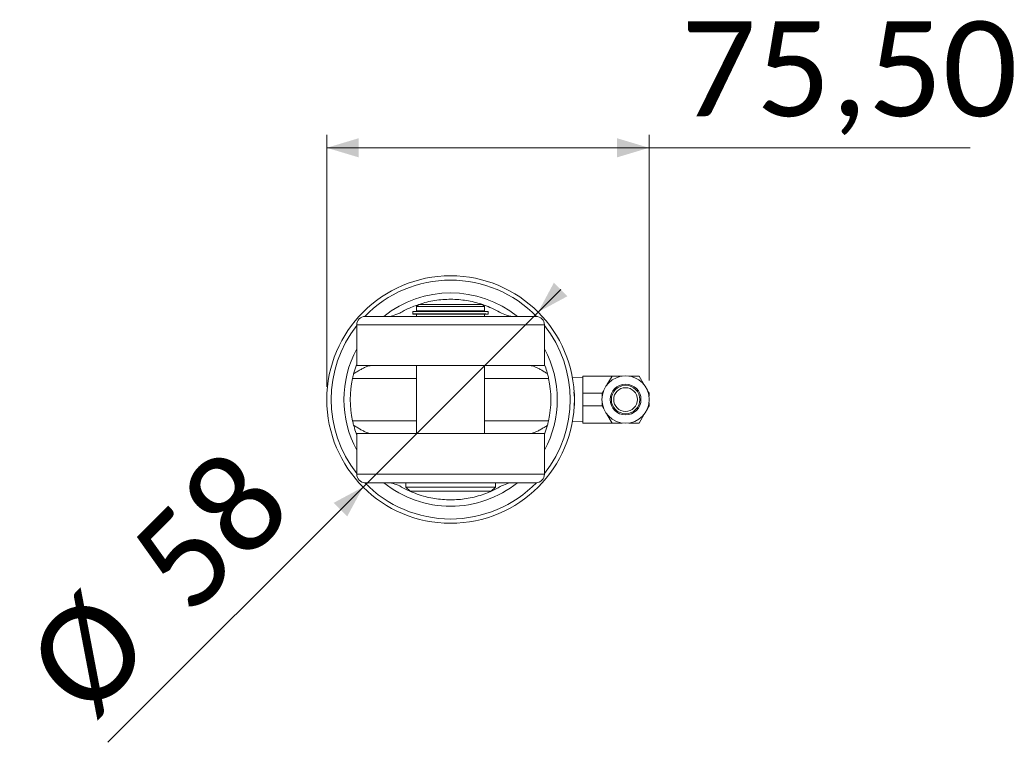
# Model space of a CAD drawing. Header units: millimetres. Extents: x 30 to 2493, y 30 to 1752.
# Tile 6 of 8: x 1488 to 1718, y 649 to 818. Entities that reach past the tile are written whole.
import ezdxf

# ---------------------------------------------------------------- set-up
doc = ezdxf.new("R2010")
doc.units = ezdxf.units.MM
doc.header["$LTSCALE"] = 3
doc.linetypes.add('SLD-Solido', pattern=[0])
doc.styles.add('SLDTEXTSTYLE3', font='CALIBRI.TTF')
doc.styles.add('SLDTEXTSTYLE4', font='CALIBRIB.TTF')
doc.dimstyles.new('SLDDIMSTYLE1', dxfattribs={"dimtxt": 22.225, "dimasz": 7.5, "dimexe": 0, "dimexo": 0.0625, "dimgap": 5.55625, "dimtad": 1, "dimrnd": 1e-09, "dimzin": 12, "dimdsep": 46, "dimtxsty": 'SLDTEXTSTYLE4', "dimsah": 1, "dimcen": 0.09, "dimadec": 0, "dimazin": 3, "dimtfac": 1, "dimtofl": 0, "dimtmove": 0, "dimatfit": 3, "dimfxl": 0, "dimfrac": 2, "dimtolj": 1, "dimtzin": 12, "dimarcsym": 0})
doc.dimstyles.new('SLDDIMSTYLE3', dxfattribs={"dimtxt": 22.225, "dimasz": 7.5, "dimexe": 0, "dimexo": 0.0625, "dimgap": 5.55625, "dimtad": 1, "dimrnd": 1e-09, "dimzin": 12, "dimdsep": 46, "dimtxsty": 'SLDTEXTSTYLE4', "dimsah": 1, "dimcen": 0, "dimadec": 0, "dimazin": 3, "dimtfac": 1, "dimtmove": 0, "dimatfit": 3, "dimfxl": 0, "dimfrac": 2, "dimtolj": 1, "dimtzin": 12, "dimarcsym": 0})

# ---------------------------------------------------------------- blocks, each defined once
blk = doc.blocks.new('_D_6')
at = {"color": 7, "linetype": 'SLD-Solido', "lineweight": 0}
for p, q in [((1608.97, 749.8), (1614.27, 755.11)), ((1567.96, 708.79), (1608.97, 749.8)), ((1567.96, 708.79), (1508.13, 648.96))]:
    blk.add_line(p, q, dxfattribs=at)
for points in [[(1608.97, 749.8), (1615.86, 753.52), (1612.68, 756.7)], [(1567.96, 708.79), (1561.06, 705.08), (1564.24, 701.9)]]:
    blk.add_solid(points, dxfattribs=at)
at = {"color": 7, "linetype": 'SLD-Solido', "lineweight": 0, "char_height": 22.225, "attachment_point": 1, "rotation": 45, "style": 'SLDTEXTSTYLE3'}
for s, insert in [('58', (1511.8, 693.9)), ('%%c', (1487.5, 669.59))]:
    blk.add_mtext(s, dxfattribs=dict(at, insert=insert))
blk = doc.blocks.new('_D_7')
at = {"color": 7, "linetype": 'SLD-Solido', "lineweight": 0}
for p, q in [((1559.46, 732.3), (1559.46, 791.3)), ((1634.96, 733.77), (1634.96, 791.3)), ((1559.46, 788.3), (1634.96, 788.3)), ((1634.96, 788.3), (1710.21, 788.3))]:
    blk.add_line(p, q, dxfattribs=at)
for points in [[(1559.46, 788.3), (1566.96, 786.05), (1566.96, 790.55)], [(1634.96, 788.3), (1627.46, 790.55), (1627.46, 786.05)]]:
    blk.add_solid(points, dxfattribs=at)
at = {"color": 7, "linetype": 'SLD-Solido', "lineweight": 0, "insert": (1642.46, 817.93), "char_height": 22.225, "attachment_point": 1, "style": 'SLDTEXTSTYLE3'}
blk.add_mtext('75,50', dxfattribs=at)

msp = doc.modelspace()

# ---------------------------------------------------------------- linework, layer by layer
at = {"color": 7, "linetype": 'SLD-Solido', "lineweight": 15}
for p, q in [((1579.636, 749.914), (1579.636, 749.329)), ((1579.638, 749.947), (1597.29, 749.947)), ((1581.013, 751.597), (1580.513, 751.097)), ((1580.513, 751.097), (1580.513, 750.097)), ((1580.513, 751.097), (1596.413, 751.097)), ((1580.513, 750.097), (1596.413, 750.097)), ((1580.913, 750.097), (1580.913, 749.947)), ((1581.013, 751.597), (1595.913, 751.597)), ((1596.413, 751.097), (1595.913, 751.597)), ((1596.013, 749.947), (1596.013, 750.097)), ((1596.413, 750.097), (1596.413, 751.097)), ((1597.29, 749.297), (1597.29, 749.947)), ((1568.463, 748.797), (1608.463, 748.797)), ((1580.514, 749.297), (1579.638, 749.297)), ((1596.758, 749.397), (1579.646, 749.397)), ((1580.513, 749.297), (1580.513, 748.797)), ((1580.513, 749.297), (1595.934, 749.297)), ((1596.758, 749.297), (1595.934, 749.297)), ((1596.413, 748.797), (1596.413, 749.297)), ((1596.758, 749.297), (1596.758, 749.397)), ((1596.758, 749.297), (1597.29, 749.297)), ((1566.463, 746.797), (1566.463, 737.247)), ((1610.463, 746.797), (1566.463, 746.797)), ((1610.463, 737.247), (1610.463, 746.797)), ((1565.751, 735.33), (1566.426, 737.43)), ((1610.463, 737.247), (1566.463, 737.247)), ((1580.513, 737.247), (1580.513, 721.347)), ((1596.413, 721.347), (1596.413, 737.247)), ((1565.49, 734.247), (1580.513, 734.247)), ((1596.413, 734.247), (1611.436, 734.247)), ((1619.463, 734.511), (1617.006, 734.425)), ((1619.463, 730.77), (1619.463, 734.797)), ((1626.288, 734.797), (1619.463, 734.797)), ((1626.288, 734.797), (1625.094, 732.73)), ((1628.675, 734.797), (1626.288, 734.797)), ((1632.639, 734.797), (1630.252, 734.797)), ((1632.639, 734.797), (1633.832, 732.73)), ((1624.306, 731.364), (1623.963, 730.77)), ((1634.621, 731.364), (1634.963, 730.77)), ((1617.463, 730.604), (1617.265, 730.947)), ((1617.463, 730.604), (1617.463, 727.989)), ((1623.963, 730.77), (1619.463, 730.77)), ((1619.463, 727.823), (1619.463, 730.77)), ((1623.963, 730.77), (1623.963, 730.085)), ((1634.963, 730.77), (1634.963, 730.085)), ((1617.431, 727.934), (1617.463, 727.989)), ((1623.963, 727.823), (1619.463, 727.823)), ((1619.463, 723.797), (1619.463, 727.823)), ((1623.963, 728.508), (1623.963, 727.823)), ((1623.963, 727.823), (1624.306, 727.23)), ((1634.621, 727.23), (1634.963, 727.823)), ((1634.963, 728.508), (1634.963, 727.823)), ((1625.094, 725.864), (1626.288, 723.797)), ((1632.639, 723.797), (1633.832, 725.864)), ((1565.49, 724.347), (1580.513, 724.347)), ((1596.413, 724.347), (1611.436, 724.347)), ((1611.175, 723.263), (1610.502, 721.169)), ((1617.006, 724.168), (1619.463, 724.082)), ((1626.288, 723.797), (1619.463, 723.797)), ((1628.675, 723.797), (1626.288, 723.797)), ((1632.639, 723.797), (1630.252, 723.797)), ((1566.463, 721.347), (1566.463, 711.797)), ((1566.463, 721.347), (1610.463, 721.347)), ((1610.463, 711.797), (1610.463, 721.347)), ((1566.463, 711.797), (1610.463, 711.797)), ((1608.463, 709.797), (1568.463, 709.797)), ((1577.963, 709.797), (1577.963, 708.797)), ((1577.963, 708.797), (1578.963, 707.797)), ((1577.963, 708.797), (1598.963, 708.797)), ((1597.963, 707.797), (1598.963, 708.797)), ((1598.963, 708.797), (1598.963, 709.797)), ((1578.963, 707.797), (1597.963, 707.797))]:
    msp.add_line(p, q, dxfattribs=at)
for centre, radius in [((1588.463, 729.297), 29), ((1629.463, 729.297), 5.556), ((1629.463, 729.297), 3.612), ((1629.463, 729.297), 3.334), ((1629.463, 729.297), 2.778)]:
    msp.add_circle(centre, radius, dxfattribs=at)
for centre, radius, start, end in [((1588.463, 729.297), 28, 44.13463, 135.86537), ((1588.463, 729.297), 25, 51.26058, 128.73942), ((1568.463, 746.797), 2, 90, 180), ((1608.463, 746.797), 2, 0, 90), ((1588.463, 729.297), 28, 141.78679, 218.21321), ((1588.463, 729.297), 28, 321.78679, 38.21321), ((1588.463, 729.297), 25, 151.64236, 208.35764), ((1588.463, 729.297), 25, 331.64236, 28.35764), ((1588.463, 729.297), 23.5, 167.84024, 192.15976), ((1588.463, 729.297), 23.5, 347.84024, 12.15976), ((1568.463, 711.797), 2, 180, 270), ((1608.463, 711.797), 2, 270, 0), ((1588.463, 729.297), 28, 224.13463, 270), ((1588.463, 729.297), 25, 231.26058, 270), ((1588.463, 729.297), 28, 270, 315.86537), ((1588.463, 729.297), 25, 270, 308.73942)]:
    msp.add_arc(centre, radius, start, end, dxfattribs=at)
for centre, major_axis, start_param, end_param in [((1588.463, 750.446), (8.827, 0.547), 3.1090059, 3.1313578), ((1588.463, 748.797), (8.827, -0.547), 3.1054885, 3.1741794)]:
    msp.add_ellipse(centre, major_axis=major_axis, ratio=0.1650759, start_param=start_param, end_param=end_param, dxfattribs=at)
for points, knots in [([(1600.373, 749.555), (1599.793, 749.879), (1598.703, 750.487), (1596.776, 751.307), (1594.363, 752.104), (1591.272, 752.725), (1587.568, 752.879), (1583.807, 752.435), (1580.445, 751.473), (1577.968, 750.36), (1576.902, 749.753), (1576.553, 749.555)], [0, 0, 0, 0, 0.08933503, 0.16764323, 0.24780671, 0.38935957, 0.53479771, 0.68044178, 0.83053861, 0.94461377, 1, 1, 1, 1]), ([(1576.553, 749.555), (1575.945, 749.306), (1574.989, 748.914), (1574.397, 748.828), (1574.183, 748.797)], [0, 0, 0, 0, 0.6369556, 1, 1, 1, 1]), ([(1602.744, 748.797), (1602.483, 748.839), (1601.876, 748.939), (1600.919, 749.331), (1600.373, 749.555)], [0, 0, 0, 0, 0.428871, 1, 1, 1, 1]), ([(1569.826, 737.247), (1569.676, 737.234), (1569.37, 737.209), (1568.786, 737.016), (1568.088, 736.703), (1567.309, 736.281), (1566.525, 735.817), (1566.01, 735.493), (1565.751, 735.33)], [0, 0, 0, 0, 0.1378759, 0.2801843, 0.4659042, 0.6567792, 0.8273215, 1, 1, 1, 1]), ([(1611.175, 735.33), (1610.919, 735.491), (1610.404, 735.815), (1609.643, 736.266), (1608.892, 736.675), (1608.211, 736.987), (1607.6, 737.201), (1607.269, 737.231), (1607.1, 737.247)], [0, 0, 0, 0, 0.1706105, 0.3432189, 0.5185259, 0.6975347, 0.8463646, 1, 1, 1, 1]), ([(1610.463, 737.462), (1610.657, 736.958), (1610.925, 736.259), (1611.121, 735.533), (1611.175, 735.33)], [0, 0, 0, 0, 0.72118735, 1, 1, 1, 1]), ([(1565.751, 735.33), (1565.714, 735.191), (1565.623, 734.842), (1565.54, 734.47), (1565.49, 734.247)], [0, 0, 0, 0, 0.3991888, 1, 1, 1, 1]), ([(1611.436, 734.247), (1611.357, 734.594), (1611.272, 734.965), (1611.181, 735.308), (1611.175, 735.33)], [0, 0, 0, 0, 0.9365254, 1, 1, 1, 1]), ([(1565.49, 724.347), (1565.57, 723.999), (1565.654, 723.628), (1565.745, 723.285), (1565.751, 723.263)], [0, 0, 0, 0, 0.9365254, 1, 1, 1, 1]), ([(1566.517, 720.98), (1566.304, 721.534), (1566.016, 722.283), (1565.806, 723.061), (1565.751, 723.263)], [0, 0, 0, 0, 0.739723, 1, 1, 1, 1]), ([(1565.751, 723.263), (1566.007, 723.102), (1566.522, 722.778), (1567.283, 722.327), (1568.035, 721.919), (1568.716, 721.606), (1569.327, 721.392), (1569.658, 721.362), (1569.826, 721.347)], [0, 0, 0, 0, 0.1706105, 0.3432189, 0.5185259, 0.6975347, 0.8463646, 1, 1, 1, 1]), ([(1607.1, 721.347), (1607.251, 721.359), (1607.556, 721.384), (1608.14, 721.577), (1608.838, 721.89), (1609.617, 722.312), (1610.401, 722.776), (1610.916, 723.1), (1611.175, 723.263)], [0, 0, 0, 0, 0.1378759, 0.2801843, 0.4659042, 0.6567792, 0.8273215, 1, 1, 1, 1]), ([(1611.175, 723.263), (1611.212, 723.403), (1611.303, 723.752), (1611.386, 724.123), (1611.436, 724.347)], [0, 0, 0, 0, 0.3991888, 1, 1, 1, 1]), ([(1574.183, 709.797), (1574.443, 709.754), (1575.051, 709.654), (1576.007, 709.262), (1576.553, 709.038)], [0, 0, 0, 0, 0.428871, 1, 1, 1, 1]), ([(1576.553, 709.038), (1577.134, 708.714), (1578.223, 708.106), (1580.15, 707.286), (1582.563, 706.489), (1585.655, 705.868), (1589.358, 705.715), (1593.119, 706.159), (1596.481, 707.12), (1598.958, 708.233), (1600.025, 708.84), (1600.373, 709.038)], [0, 0, 0, 0, 0.089335, 0.1676432, 0.2478067, 0.3893596, 0.5347977, 0.6804418, 0.8305386, 0.9446138, 1, 1, 1, 1]), ([(1600.373, 709.038), (1600.982, 709.288), (1601.937, 709.679), (1602.529, 709.765), (1602.744, 709.797)], [0, 0, 0, 0, 0.6369556, 1, 1, 1, 1])]:
    msp.add_open_spline(points, degree=3, knots=knots, dxfattribs=at)

# ---------------------------------------------------------------- dimensions: what is measured, and where the dimension line sits
at = {"color": 7, "linetype": 'SLD-Solido', "lineweight": 0}
dim = msp.add_linear_dim(base=(1634.963, 788.297), p1=(1559.463, 729.297), p2=(1634.963, 730.77), dimstyle='SLDDIMSTYLE1', dxfattribs=at)
dim.commit()
dim.dimension.update_dxf_attribs({"geometry": '_D_7', "text_midpoint": (1676.336, 788.297), "dimtype": 160})
dim = msp.add_diameter_dim_2p(p1=(1567.957, 708.791), p2=(1608.969, 749.803), dimstyle='SLDDIMSTYLE3', dxfattribs=at)
dim.commit()
dim.dimension.update_dxf_attribs({"geometry": '_D_6', "text_midpoint": (1529.463, 670.297), "dimtype": 163})

doc.saveas('drawing.dxf')
